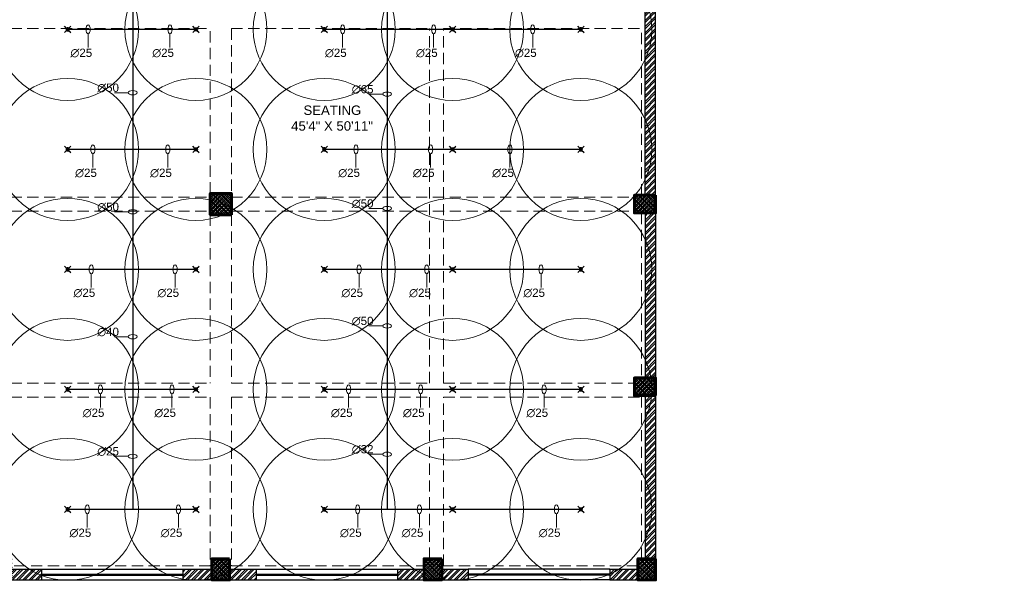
# Model space of a CAD drawing. Header units: inches. Extents: x 113025 to 158499, y 12149 to 30915.
# Tile 87 of 167: x 126748 to 127584, y 20654 to 21130. Entities that reach past the tile are written whole.
import ezdxf

# ---------------------------------------------------------------- set-up
doc = ezdxf.new("R2010")
doc.units = ezdxf.units.IN
doc.header["$MEASUREMENT"] = 0
doc.linetypes.add('AP0200000$0$AP0500G00$0$1', pattern=[0])
doc.linetypes.add('HIDDEN', pattern=[0.375, 0.25, -0.125])
for name, color, linetype, lineweight in [('00-ABM  CWS', 200, 'AP0200000$0$AP0500G00$0$1', 0), ('FIRE', 1, 'Continuous', 25), ('PD_COLUMN', 2, 'Continuous', 60), ('PD_HATCH', 45, 'Continuous', 9), ('PP-SPRINKLER PIPE', 1, 'Continuous', 0), ('PP-TEXT', 7, 'Continuous', 40), ('PP-Waste Pipe', 3, 'Continuous', 25), ('SH-SPRINKLAR', 1, 'Continuous', 0)]:
    doc.layers.add(name, color=color, linetype=linetype, lineweight=lineweight)
doc.layers.add('PD_025_TEXT', color=61, linetype='Continuous')
doc.layers.add('PP-SPRINKLER', color=1, linetype='Continuous')
doc.layers.add('PD_BASE', color=8, linetype='Continuous', transparency=0.5)
doc.styles.add('DIM_FONT', font='times.ttf', dxfattribs={"width": 0.8})
doc.styles.add('style1', font='arial.ttf', dxfattribs={"height": 500})
doc.styles.add('text Ht 200mm', font='arial.ttf')
pattern_1 = [(45, (268611.2745, 47371.9895), (-1.767766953, 1.767766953), []), (135, (268611.2745, 47371.9895), (-1.767766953, -1.767766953), [])]

# ---------------------------------------------------------------- blocks, each defined once
blk = doc.blocks.new('columns2')
at = {"layer": 'PD_HATCH'}
h = blk.add_hatch(dxfattribs=at)
h.set_pattern_fill('ANSI37', color=256, scale=20)
h.paths.add_polyline_path([(387, -250), (387, -268), (369, -268), (369, -250)])
h.paths.add_polyline_path([(18, 0), (18, -15), (0, -15), (0, 0)])
h.paths.add_polyline_path([(18, -828), (18, -813), (0, -813), (0, -828)])
h.paths.add_polyline_path([(201, -870), (186, -870), (186, -888), (201, -888)])
h.paths.add_polyline_path([(570, -870), (555, -870), (555, -888), (570, -888)])
h.paths.add_polyline_path([(754.5, -870), (739.5, -870), (739.5, -888), (754.5, -888)])
h.paths.add_polyline_path([(934.5, -870), (919.5, -870), (919.5, -888), (934.5, -888)])
h.paths.add_polyline_path([(385.5, -870), (370.5, -870), (370.5, -888), (385.5, -888)])
h.paths.add_polyline_path([(201, 42), (186, 42), (186, 60), (201, 60)])
h.paths.add_polyline_path([(387, -578), (387, -560), (369, -560), (369, -578)])
h.paths.add_polyline_path([(1116, -731.5), (1116, -716.5), (1098, -716.5), (1098, -731.5)])
h.paths.add_polyline_path([(1116, -111.5), (1116, -96.5), (1098, -96.5), (1098, -111.5)])
h.paths.add_polyline_path([(1116, -561.5), (1116, -576.5), (1098, -576.5), (1098, -561.5)])
h.paths.add_polyline_path([(1116, -251.5), (1116, -266.5), (1098, -266.5), (1098, -251.5)])
h.paths.add_polyline_path([(0, -731.5), (0, -716.5), (18, -716.5), (18, -731.5)])
h.paths.add_polyline_path([(0, -111.5), (0, -96.5), (18, -96.5), (18, -111.5)])
h.paths.add_polyline_path([(0, -406.5), (0, -421.5), (18, -421.5), (18, -406.5)])
h.paths.add_polyline_path([(0, -561.5), (0, -576.5), (18, -576.5), (18, -561.5)])
h.paths.add_polyline_path([(0, -251.5), (0, -266.5), (18, -266.5), (18, -251.5)])
h.paths.add_polyline_path([(993, -111.5), (993, -99.5), (984, -99.5), (984, -111.5)])
h.paths.add_polyline_path([(993, -189.5), (993, -201.5), (984, -201.5), (984, -189.5)])
h.paths.add_polyline_path([(903, -111.5), (903, -99.5), (912, -99.5), (912, -111.5)])
h.paths.add_polyline_path([(903, -189.5), (903, -201.5), (912, -201.5), (912, -189.5)])
h.paths.add_polyline_path([(75, -870), (60, -870), (60, -888), (75, -888)])
h.paths.add_polyline_path([(1116, -870), (1101, -870), (1101, -888), (1116, -888)])
h.paths.add_polyline_path([(75, 42), (60, 42), (60, 60), (75, 60)])
h.paths.add_polyline_path([(570, 42), (555, 42), (555, 60), (570, 60)])
h.paths.add_polyline_path([(754.5, 42), (739.5, 42), (739.5, 60), (754.5, 60)])
h.paths.add_polyline_path([(934.5, 42), (919.5, 42), (919.5, 60), (934.5, 60)])
h.paths.add_polyline_path([(385.5, 42), (370.5, 42), (370.5, 60), (385.5, 60)])
h.paths.add_polyline_path([(1116, 42), (1101, 42), (1101, 60), (1116, 60)])
h.paths.add_polyline_path([(738, -250), (738, -268), (756, -268), (756, -250)])
h.paths.add_polyline_path([(756, -578), (756, -560), (738, -560), (738, -578)])
at = {"layer": 'PD_COLUMN'}
for points in [[(756, -578), (756, -560), (738, -560), (738, -578)], [(1116, -561.5), (1116, -576.5), (1098, -576.5), (1098, -561.5)], [(1116, -731.5), (1116, -716.5), (1098, -716.5), (1098, -731.5)], [(754.5, -870), (739.5, -870), (739.5, -888), (754.5, -888)], [(934.5, -870), (919.5, -870), (919.5, -888), (934.5, -888)], [(1116, -870), (1101, -870), (1101, -888), (1116, -888)]]:
    blk.add_lwpolyline(points, close=True, dxfattribs=at)
at = {"layer": 'PD_HATCH', "linetype": 'HIDDEN', "ltscale": 38}
for p, q in [((1116, -561.5), (1116, -266.5)), ((568.5, -420), (738, -420)), ((738, -560), (738, -420)), ((756, -420), (924, -420)), ((756, -420), (756, -560)), ((924, -721), (924, -420)), ((936, -420), (1104, -420)), ((936, -721), (936, -420)), ((1104, -561.5), (1104, -420)), ((568.5, -563), (738, -563)), ((756, -563), (1098, -563)), ((568.5, -575), (738, -575)), ((756, -575), (1098, -575)), ((1104, -576.5), (1104, -716.5)), ((1116, -576.5), (1116, -716.5)), ((738, -578), (738, -721)), ((756, -578), (756, -721)), ((568.5, -721), (738, -721)), ((756, -721), (924, -721)), ((936, -721), (1098, -721)), ((568.5, -733), (738, -733)), ((738, -733), (738, -876)), ((756, -733), (924, -733)), ((756, -733), (756, -876)), ((924, -870), (924, -733)), ((936, -876), (936, -733)), ((936, -733), (1104, -733)), ((1104, -870), (1104, -733)), ((1116, -870), (1116, -731.5)), ((738, -876), (570, -876)), ((756, -876), (919.5, -876)), ((1101, -876), (936, -876)), ((739.5, -888), (570, -888)), ((754.5, -888), (919.5, -888)), ((1101, -888), (934.5, -888))]:
    blk.add_line(p, q, dxfattribs=at)
blk = doc.blocks.new('FIRST FLOOR AR PLAN')
at = {"layer": 'PD_BASE'}
h = blk.add_hatch(dxfattribs=at)
h.set_pattern_fill('ANSI32', color=256, scale=10)
h.set_pattern_definition([(45, (123173.841, 20768.249), (-2.65165, 2.65165), []), (45, (123175.6088, 20768.249), (-2.65165, 2.65165), [])])
h.paths.add_polyline_path([(123176.99, 20811), (123167.99, 20811), (123167.99, 20729.5), (123176.99, 20729.5)])
h.paths.add_polyline_path([(123538.49, 20663.5), (123368.99, 20663.5), (123368.99, 20654.5), (123538.49, 20654.5)])
h.paths.add_polyline_path([(123722.99, 20663.5), (123553.49, 20663.5), (123553.49, 20654.5), (123722.99, 20654.5)])
h.paths.add_polyline_path([(123176.99, 21527.5), (123167.99, 21527.5), (123167.99, 21446), (123176.99, 21446)])
h.paths.add_polyline_path([(123176.99, 21431), (123167.99, 21431), (123167.99, 21291), (123176.99, 21291)])
h.paths.add_polyline_path([(123176.99, 21276), (123167.99, 21276), (123167.99, 21136), (123176.99, 21136)])
h.paths.add_polyline_path([(123176.99, 21121), (123167.99, 21121), (123167.99, 20981), (123176.99, 20981)])
h.paths.add_polyline_path([(123176.99, 20966), (123167.99, 20966), (123167.99, 20826), (123176.99, 20826)])
h.paths.add_polyline_path([(124268.99, 21602.5), (124102.49, 21602.5), (124102.49, 21593.5), (124268.99, 21593.5)])
h.paths.add_polyline_path([(124087.49, 21602.5), (123922.49, 21602.5), (123922.49, 21593.5), (124087.49, 21593.5)])
h.paths.add_polyline_path([(123907.49, 21602.5), (123737.99, 21602.5), (123737.99, 21593.5), (123907.49, 21593.5)])
h.paths.add_polyline_path([(123722.99, 21602.5), (123553.49, 21602.5), (123553.49, 21593.5), (123722.99, 21593.5)])
h.paths.add_polyline_path([(123353.99, 21602.5), (123242.99, 21602.5), (123242.99, 21593.5), (123353.99, 21593.5)])
h.paths.add_polyline_path([(123227.99, 21602.5), (123167.99, 21602.5), (123167.99, 21542.5), (123176.99, 21542.5), (123176.99, 21593.5), (123227.99, 21593.5)])
h.paths.add_polyline_path([(123176.99, 20714.5), (123167.99, 20714.5), (123167.99, 20654.5), (123227.99, 20654.5), (123227.99, 20663.5), (123176.99, 20663.5)])
h.paths.add_polyline_path([(123353.99, 20663.5), (123242.99, 20663.5), (123242.99, 20654.5), (123353.99, 20654.5)])
h.paths.add_polyline_path([(123762.74, 20663.5), (123737.99, 20663.5), (123737.99, 20654.5), (123762.74, 20654.5)])
h.paths.add_polyline_path([(123907.49, 20663.5), (123882.74, 20663.5), (123882.74, 20654.5), (123907.49, 20654.5)])
h.paths.add_polyline_path([(123944.99, 20663.5), (123922.49, 20663.5), (123922.49, 20654.5), (123944.99, 20654.5)])
h.paths.add_polyline_path([(124087.49, 20663.5), (124064.99, 20663.5), (124064.99, 20654.5), (124087.49, 20654.5)])
h.paths.add_polyline_path([(124124.99, 20663.5), (124102.49, 20663.5), (124102.49, 20654.5), (124124.99, 20654.5)])
h.paths.add_polyline_path([(124268.99, 20663.5), (124244.99, 20663.5), (124244.99, 20654.5), (124268.99, 20654.5)])
h.paths.add_polyline_path([(124283.99, 20672.5), (124274.99, 20672.5)])
h.paths.add_polyline_path([(124283.99, 20811), (124274.99, 20811), (124274.99, 20672.5), (124283.99, 20672.5)])
h.paths.add_polyline_path([(124283.99, 20966), (124274.99, 20966), (124274.99, 20826), (124283.99, 20826)])
h.paths.add_polyline_path([(124283.99, 21276), (124274.99, 21276), (124274.99, 20981), (124283.99, 20981)])
h.paths.add_polyline_path([(124283.99, 21584.5), (124274.99, 21584.5), (124274.99, 21446), (124283.99, 21446)])
h.paths.add_polyline_path([(124265.99, 21443), (124160.99, 21443), (124160.99, 21434), (124265.99, 21434)])
h.paths.add_polyline_path([(124160.99, 21431), (124151.99, 21431), (124151.99, 21353), (124160.99, 21353)])
h.paths.add_polyline_path([(124151.99, 21443), (124079.99, 21443), (124079.99, 21434), (124151.99, 21434)])
h.paths.add_polyline_path([(124079.99, 21431), (124070.99, 21431), (124070.99, 21353), (124079.99, 21353)])
h.paths.add_polyline_path([(124070.99, 21443), (123989.99, 21443), (123989.99, 21341), (124016.99, 21341), (124016.99, 21350), (123998.99, 21350), (123998.99, 21434), (124070.99, 21434)])
h.paths.add_polyline_path([(124070.99, 21350), (124052.99, 21350), (124052.99, 21341), (124070.99, 21341)], flags=17)
h.paths.add_polyline_path([(124097.99, 21350), (124079.99, 21350), (124079.99, 21341), (124097.99, 21341)])
h.paths.add_polyline_path([(124151.99, 21350), (124133.99, 21350), (124133.99, 21341), (124151.99, 21341)])
h.paths.add_polyline_path([(124160.99, 21341), (124151.99, 21341), (124151.99, 21278), (124160.99, 21278)])
h.paths.add_polyline_path([(124283.99, 21292), (124274.99, 21292), (124274.99, 21291), (124283.99, 21291)])
h.paths.add_polyline_path([(124283.99, 21431), (124274.99, 21431), (124274.99, 21412), (124283.99, 21412)])
h.paths.add_polyline_path([(123405.74, 21593.5), (123405.74, 21602.5), (123368.99, 21602.5), (123368.99, 21593.5)])
h.paths.add_polyline_path([(123501.74, 21602.5), (123501.74, 21593.5), (123538.49, 21593.5), (123538.49, 21602.5)])
h = blk.add_hatch(dxfattribs=at)
h.set_pattern_fill('ANSI37', color=256, scale=20)
h.set_pattern_definition(pattern_1)
h.paths.add_polyline_path([(123923.99, 20964.5), (123923.99, 20982.5), (123905.99, 20982.5), (123905.99, 20964.5)])
h = blk.add_hatch(dxfattribs=at)
h.set_pattern_fill('ANSI37', color=256, scale=20)
h.set_pattern_definition(pattern_1)
h.paths.add_polyline_path([(124283.99, 20981), (124283.99, 20966), (124265.99, 20966), (124265.99, 20981)])
h = blk.add_hatch(dxfattribs=at)
h.set_pattern_fill('ANSI37', color=256, scale=20)
h.set_pattern_definition(pattern_1)
h.paths.add_polyline_path([(124283.99, 20811), (124283.99, 20826), (124265.99, 20826), (124265.99, 20811)])
h = blk.add_hatch(dxfattribs=at)
h.set_pattern_fill('ANSI37', color=256, scale=20)
h.set_pattern_definition(pattern_1)
h.paths.add_polyline_path([(123922.49, 20654.5), (123907.49, 20654.5), (123907.49, 20672.5), (123922.49, 20672.5)])
h = blk.add_hatch(dxfattribs=at)
h.set_pattern_fill('ANSI37', color=256, scale=20)
h.set_pattern_definition(pattern_1)
h.paths.add_polyline_path([(124102.49, 20654.5), (124087.49, 20654.5), (124087.49, 20672.5), (124102.49, 20672.5)])
h = blk.add_hatch(dxfattribs=at)
h.set_pattern_fill('ANSI37', color=256, scale=20)
h.set_pattern_definition(pattern_1)
h.paths.add_polyline_path([(124283.99, 20654.5), (124268.99, 20654.5), (124268.99, 20672.5), (124283.99, 20672.5)])
at = {"layer": 'PD_BASE', "lineweight": 30}
for p, q in [((124283.99, 20981), (124283.99, 21292)), ((124274.99, 20981), (124274.99, 21276)), ((124274.99, 20966), (124274.99, 20826)), ((124283.99, 20966), (124283.99, 20826)), ((124274.99, 20811), (124274.99, 20672.5)), ((124283.99, 20811), (124283.99, 20672.5)), ((123737.99, 20663.5), (123762.74, 20663.5)), ((123762.74, 20663.5), (123762.74, 20654.5)), ((123882.74, 20663.5), (123907.49, 20663.5)), ((123882.74, 20663.5), (123882.74, 20654.5)), ((123922.49, 20663.5), (123944.99, 20663.5)), ((123944.99, 20663.5), (123944.99, 20654.5)), ((124064.99, 20663.5), (124087.49, 20663.5)), ((124064.99, 20663.5), (124064.99, 20654.5)), ((124102.49, 20663.5), (124124.99, 20663.5)), ((124124.99, 20663.5), (124124.99, 20654.5)), ((124244.99, 20663.5), (124268.99, 20663.5)), ((124244.99, 20663.5), (124244.99, 20654.5)), ((123737.99, 20654.5), (123762.74, 20654.5)), ((123882.74, 20654.5), (123944.99, 20654.5)), ((124064.99, 20654.5), (124124.99, 20654.5)), ((124244.99, 20654.5), (124283.99, 20654.5))]:
    blk.add_line(p, q, dxfattribs=at)
at = {"layer": 'PD_BASE'}
for p, q in [((123762.74, 20663.5), (123882.74, 20663.5)), ((123762.74, 20659.5), (123882.74, 20659.5)), ((123762.74, 20658.5), (123882.74, 20658.5)), ((123944.99, 20663.5), (124064.99, 20663.5)), ((123944.99, 20659.5), (124064.99, 20659.5)), ((123944.99, 20658.5), (124064.99, 20658.5)), ((124244.99, 20663.5), (124124.99, 20663.5)), ((124244.99, 20659.5), (124124.99, 20659.5)), ((124244.99, 20658.5), (124124.99, 20658.5)), ((123762.74, 20654.5), (123882.74, 20654.5)), ((123944.99, 20654.5), (124064.99, 20654.5)), ((124244.99, 20654.5), (124124.99, 20654.5))]:
    blk.add_line(p, q, dxfattribs=at)
for points in [[(123923.99, 20964.5), (123923.99, 20982.5), (123905.99, 20982.5), (123905.99, 20964.5)], [(124283.99, 20981), (124283.99, 20966), (124265.99, 20966), (124265.99, 20981)], [(124283.99, 20811), (124283.99, 20826), (124265.99, 20826), (124265.99, 20811)], [(123922.49, 20672.5), (123907.49, 20672.5), (123907.49, 20654.5), (123922.49, 20654.5)], [(124102.49, 20672.5), (124087.49, 20672.5), (124087.49, 20654.5), (124102.49, 20654.5)], [(124283.99, 20672.5), (124268.99, 20672.5), (124268.99, 20654.5), (124283.99, 20654.5)]]:
    blk.add_lwpolyline(points, close=True, dxfattribs=at)
at = {"layer": 'PD_COLUMN'}
blk.add_blockref('columns2', (123167.99, 21542.5), dxfattribs=at)
at = {"layer": 'PD_BASE', "insert": (123927.6, 21057.17), "char_height": 8, "width": 162.9076, "attachment_point": 1, "style": 'style1'}
blk.add_mtext('\\pi57.525;SEATING\\P\\pi47.099;45\'4" X 50\'11"', dxfattribs=at)
blk = doc.blocks.new('PP-CEILING PENDANT')
at = {"layer": 'SH-SPRINKLAR', "lineweight": -3}
for p, q in [((-17, 17), (-76, 76)), ((-24, 1), (-37, 4)), ((-24, 0), (-37, -3)), ((-17, 17), (-29, 24)), ((-17, 17), (-24, 29)), ((0, 24), (-3, 37)), ((-1, 9), (-1, 24)), ((1, 24), (4, 37)), ((1, 9), (1, 24)), ((17, 17), (75, 75)), ((17, 17), (24, 29)), ((18, 16), (29, 24)), ((24, 0), (37, 3)), ((-18, -16), (-76, -75)), ((-18, -16), (-29, -23)), ((-17, -17), (-25, -28)), ((-2, -24), (-4, -37)), ((-1, -24), (-1, -9)), ((-1, -24), (2, -37)), ((1, -24), (1, -9)), ((16, -18), (23, -30)), ((16, -18), (75, -76)), ((17, -17), (28, -25)), ((24, -1), (37, -4))]:
    blk.add_line(p, q, dxfattribs=at)
at = {"layer": 'SH-SPRINKLAR', "color": 8, "lineweight": 5}
blk.add_circle((0, 0), 1700, dxfattribs=at)
at = {"layer": 'SH-SPRINKLAR', "lineweight": -3}
for centre, major_axis, start_param, end_param in [((0, 0), (26.5, 26.5), 1.657505, 2.255676), ((0, 0), (-26.5, 26.5), 5.588406, 6.189787), ((0, 0), (0.02, 8.87), 5.497787, 11.780972), ((0, 0), (0.02, 6.56), 5.497787, 11.780972), ((0, 23), (1.12, 1.12), 5.863873, 8.273293), ((0, 0), (-26.5, 26.5), 4.798644, 5.40368), ((0, 0), (26.5, 26.5), 5.57395, 6.180955), ((0, 0), (-26.5, 26.5), 0.862204, 1.45951), ((0, 0), (-26.5, 26.5), 1.637496, 2.236801), ((0, -23), (1.12, 1.12), 2.722281, 5.131701), ((0, 0), (-26.5, 26.5), 2.418515, 3.021492), ((0, 0), (26.5, 26.5), 4.778634, 5.384791)]:
    blk.add_ellipse(centre, major_axis=major_axis, ratio=1, start_param=start_param, end_param=end_param, dxfattribs=at)
blk = doc.blocks.new('PP-SP ARROW')
at = {"color": 3}
blk.add_line((-31.5, 0), (-128.7, 0), dxfattribs=at)
blk.add_ellipse((0, 0), major_axis=(-31.5, 0), ratio=0.476486, dxfattribs=at)
blk = doc.blocks.new('zw$F51A')
at = {"layer": '00-ABM  CWS', "color": 20, "lineweight": -3, "insert": (-1356.3, -635.6), "char_height": 125, "attachment_point": 1, "style": 'DIM_FONT'}
blk.add_mtext_dynamic_manual_height_columns('\\pi297.92;WATER METER DETAIL "A" \\P\\pi686.6;ENLARGE VIEW', width=2480.259, gutter_width=750, heights=[0], dxfattribs=at)

msp = doc.modelspace()

# ---------------------------------------------------------------- block references
at = {"layer": 'PD_025_TEXT'}
msp.add_blockref('FIRST FLOOR AR PLAN', (3004.17, 0), dxfattribs=at)

# ---------------------------------------------------------------- next in the draw order: linework, layer by layer
at = {"layer": 'FIRE'}
for p, q in [((126844.37, 21304.1, 0), (126844.37, 20714.42, 0)), ((127060.34, 21304.1, 0), (127060.34, 20714.42, 0)), ((126898.01, 21121.75), (126789.11, 21121.75)), ((127224.71, 21121.75), (127006.91, 21121.75)), ((126898.01, 21019.92), (126789.11, 21019.92)), ((127224.71, 21019.92), (127006.91, 21019.92)), ((126898.01, 20918.08), (126789.11, 20918.08)), ((127224.71, 20918.08), (127006.91, 20918.08)), ((126898.01, 20816.25), (126789.11, 20816.25)), ((127224.71, 20816.25), (127006.91, 20816.25)), ((126898.01, 20714.42), (126789.11, 20714.42)), ((127224.71, 20714.42), (127006.91, 20714.42))]:
    msp.add_line(p, q, dxfattribs=at)

# ---------------------------------------------------------------- next in the draw order: block references
at = {"layer": 'PP-SPRINKLER', "yscale": 0.03543314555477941, "zscale": 35.43314555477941, "rotation": 180}
for p, xscale in [((126789.11, 21121.75), 0.03543314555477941), ((126898.01, 21121.75), -0.03543314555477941), ((127006.91, 21121.75), 0.03543314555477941), ((127115.81, 21121.75), -0.03543314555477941), ((127224.71, 21121.75), 0.03543314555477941), ((126789.11, 21019.92), 0.03543314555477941), ((126898.01, 21019.92), -0.03543314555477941), ((127006.91, 21019.92), 0.03543314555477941), ((127115.81, 21019.92), -0.03543314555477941), ((127224.71, 21019.92), 0.03543314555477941), ((126789.11, 20918.08), 0.03543314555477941), ((126898.01, 20918.08), -0.03543314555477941), ((127006.91, 20918.08), 0.03543314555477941), ((127115.81, 20918.08), -0.03543314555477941), ((127224.71, 20918.08), 0.03543314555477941), ((126789.11, 20816.25), 0.03543314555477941), ((126898.01, 20816.25), -0.03543314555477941), ((127006.91, 20816.25), 0.03543314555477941), ((127115.81, 20816.25), -0.03543314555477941), ((127224.71, 20816.25), 0.03543314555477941), ((126789.11, 20714.42), 0.03543314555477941), ((126898.01, 20714.42), -0.03543314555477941), ((127006.91, 20714.42), 0.03543314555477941), ((127115.81, 20714.42), -0.03543314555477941)]:
    msp.add_blockref('PP-CEILING PENDANT', p, dxfattribs=dict(at, xscale=xscale))
at = {"layer": 'PP-SPRINKLER', "xscale": -0.03543314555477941, "yscale": 0.03543314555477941, "zscale": 35.43314555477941}
msp.add_blockref('PP-CEILING PENDANT', (127224.71, 20714.42), dxfattribs=at)
at = {"layer": 'PP-SPRINKLER PIPE', "xscale": -0.1199999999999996, "yscale": 0.1199999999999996, "zscale": 0.03999999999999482, "rotation": 270}
for p in [(126806.58, 21121.75), (126876, 21121.75), (127022.56, 21121.75), (127099.79, 21121.75), (127183.82, 21121.75), (126810.55, 21019.92), (126874.19, 21019.92), (127033.85, 21019.92), (127097.16, 21019.92), (127164.48, 21019.92), (126809.15, 20918.08), (126880.35, 20918.08), (127036.49, 20918.08), (127093.99, 20918.08), (127190.9, 20918.08), (126816.97, 20816.25), (126877.71, 20816.25), (127027.62, 20816.25), (127088.74, 20816.25), (127193.52, 20816.25), (126805.81, 20714.42), (126883.15, 20714.42), (127035.32, 20714.42), (127087.7, 20714.42), (127204.01, 20714.42)]:
    msp.add_blockref('PP-SP ARROW', p, dxfattribs=at)
at = {"layer": 'PP-SPRINKLER PIPE', "xscale": 0.1199999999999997, "yscale": 0.1199999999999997, "zscale": 0.03999999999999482}
for p in [(126844.37, 21068.01, 0), (127060.34, 21066.83, 0), (126844.37, 20966.93, 0), (127060.34, 20969.78, 0), (127060.34, 20870.12, 0), (126844.37, 20860.9, 0), (126844.37, 20759.44, 0), (127060.34, 20761.2, 0)]:
    msp.add_blockref('PP-SP ARROW', p, dxfattribs=at)
at = {"layer": 'PP-Waste Pipe', "ltscale": 0.25, "xscale": 0.1283047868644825, "yscale": 0.1283047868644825, "zscale": 0.1283047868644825}
msp.add_blockref('zw$F51A', (122263.87, 20875.43), dxfattribs=at)

# ---------------------------------------------------------------- next in the draw order: texts
at = {"layer": 'PP-TEXT', "style": 'text Ht 200mm'}
for s, p in [('∅25', (126791.53, 21098.43)), ('∅25', (126860.95, 21098.43)), ('∅25', (127007.51, 21098.43)), ('∅25', (127084.74, 21098.43)), ('∅25', (127168.77, 21098.43)), ('∅50', (126814.28, 21068.77, 0)), ('∅65', (127030.26, 21067.59, 0)), ('∅25', (126795.5, 20996.6)), ('∅25', (126859.14, 20996.6)), ('∅25', (127018.8, 20996.6)), ('∅25', (127082.11, 20996.6)), ('∅25', (127149.43, 20996.6)), ('∅50', (126814.28, 20967.69, 0)), ('∅50', (127030.26, 20970.54, 0)), ('∅25', (126794.1, 20894.77)), ('∅25', (126865.3, 20894.77)), ('∅25', (127021.44, 20894.77)), ('∅25', (127078.94, 20894.77)), ('∅25', (127175.85, 20894.77)), ('∅50', (127030.26, 20870.88, 0)), ('∅40', (126814.28, 20861.65, 0)), ('∅25', (126801.92, 20792.93)), ('∅25', (126862.66, 20792.93)), ('∅25', (127012.57, 20792.93)), ('∅25', (127073.69, 20792.93)), ('∅25', (127178.47, 20792.93)), ('∅25', (126814.28, 20760.2, 0)), ('∅32', (127030.26, 20761.95, 0)), ('∅25', (126790.76, 20691.1)), ('∅25', (126868.1, 20691.1)), ('∅25', (127020.27, 20691.1)), ('∅25', (127072.65, 20691.1)), ('∅25', (127188.96, 20691.1))]:
    msp.add_text(s, height=7, dxfattribs=at).set_placement(p)

doc.saveas('drawing.dxf')
